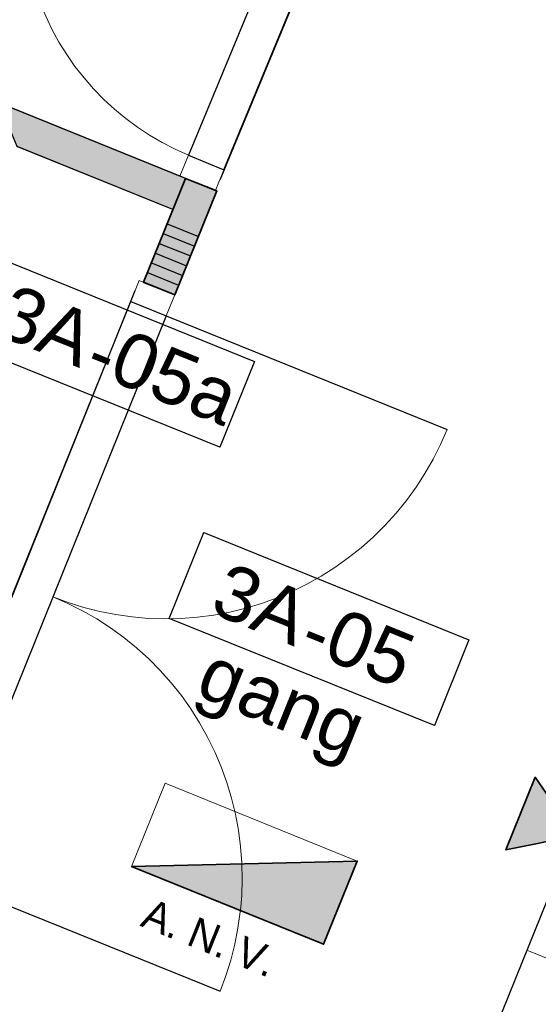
# Model space of a CAD drawing. Header units: millimetres. Extents: x -526411 to -400573, y 47353 to 130199.
# Tile 87 of 256: x -488359 to -486817, y 72767 to 75692. Entities that reach past the tile are written whole.
import ezdxf

# ---------------------------------------------------------------- set-up
doc = ezdxf.new("R2010")
doc.units = ezdxf.units.MM
for name, color, linetype, lineweight in [('01_ALGEMEEN', 7, 'Continuous', 18), ('08_RUIMTENUMMERING', 7, 'Continuous', 18), ('65_BRANDWEERSYMBOLEN', 7, 'Continuous', 18), ('m-pg-03_AI_dwg', 8, 'Continuous', 18)]:
    doc.layers.add(name, color=color, linetype=linetype, lineweight=lineweight)
doc.styles.add('Arial_2', font='arial.ttf', dxfattribs={"height": 7.29503})
doc.styles.add('Frutiger', font='Frutrg__0.ttf', dxfattribs={"height": 7.29503})
doc.styles.add('Frutiger_3', font='Frutrg__0.ttf', dxfattribs={"height": 4.052794})

# ---------------------------------------------------------------- blocks, each defined once
blk = doc.blocks.new('m-pg-03_AI_dwg_block 41-639009-3e Verdieping - Percelen telling LI')
at = {"layer": '01_ALGEMEEN', "color": 253, "lineweight": 25}
blk.add_line((-946.85, -592.8), (-915.33, -514.8), dxfattribs=at)
blk = doc.blocks.new('m-pg-03_AI_dwg_block 42-639010-3e Verdieping - Percelen telling LI')
at = {"layer": '01_ALGEMEEN', "color": 253, "lineweight": 25}
blk.add_line((-916.34, -513.92), (-948.02, -592.33), dxfattribs=at)
blk = doc.blocks.new('m-pg-03_AI_dwg_block 48-639016-3e Verdieping - Percelen telling LI')
at = {"layer": '01_ALGEMEEN', "color": 253, "lineweight": 25}
blk.add_line((-955.65, -587.15), (-940.6, -549.91), dxfattribs=at)
blk = doc.blocks.new('m-pg-03_AI_dwg_block 151-639119-3e Verdieping - Percelen telling LI')
at = {"layer": '01_ALGEMEEN', "color": 253, "lineweight": 25}
for p, q in [((-989.76, -467.23), (-988.3, -463.61)), ((-993.91, -477.5), (-989.76, -467.23))]:
    blk.add_line(p, q, dxfattribs=at)
blk = doc.blocks.new('m-pg-03_AI_dwg_block 152-639120-3e Verdieping - Percelen telling LI')
at = {"layer": '01_ALGEMEEN', "color": 253, "lineweight": 25}
for p, q in [((-992.47, -461.92), (-1017.52, -451.79)), ((-988.3, -463.61), (-992.47, -461.92))]:
    blk.add_line(p, q, dxfattribs=at)
blk = doc.blocks.new('m-pg-03_AI_dwg_block 162-639130-3e Verdieping - Percelen telling LI')
at = {"layer": '01_ALGEMEEN', "color": 253, "lineweight": 25}
blk.add_line((-998.1, -475.82), (-994.17, -466.09), dxfattribs=at)
blk = doc.blocks.new('m-pg-03_AI_dwg_block 163-639131-3e Verdieping - Percelen telling LI')
at = {"layer": '01_ALGEMEEN', "color": 253, "lineweight": 25}
blk.add_line((-998.1, -475.82), (-993.91, -477.5), dxfattribs=at)
blk = doc.blocks.new('m-pg-03_AI_dwg_block 164-639132-3e Verdieping - Percelen telling LI')
at = {"layer": '01_ALGEMEEN', "color": 253, "lineweight": 25}
blk.add_line((-994.17, -466.09), (-1015.04, -457.65), dxfattribs=at)
blk = doc.blocks.new('m-pg-03_AI_dwg_block 916-639884-3e Verdieping - Percelen telling LI')
at = {"layer": '01_ALGEMEEN', "color": 253, "lineweight": 25}
blk.add_line((-997.57, -474.52), (-993.4, -476.2), dxfattribs=at)
blk = doc.blocks.new('m-pg-03_AI_dwg_block 917-639885-3e Verdieping - Percelen telling LI')
at = {"layer": '01_ALGEMEEN', "color": 253, "lineweight": 25}
blk.add_line((-997.04, -473.21), (-992.87, -474.9), dxfattribs=at)
blk = doc.blocks.new('m-pg-03_AI_dwg_block 918-639886-3e Verdieping - Percelen telling LI')
at = {"layer": '01_ALGEMEEN', "color": 253, "lineweight": 25}
blk.add_line((-996.51, -471.9), (-992.34, -473.59), dxfattribs=at)
blk = doc.blocks.new('m-pg-03_AI_dwg_block 919-639887-3e Verdieping - Percelen telling LI')
at = {"layer": '01_ALGEMEEN', "color": 253, "lineweight": 25}
blk.add_line((-995.98, -470.61), (-991.81, -472.29), dxfattribs=at)
blk = doc.blocks.new('m-pg-03_AI_dwg_block 920-639888-3e Verdieping - Percelen telling LI')
at = {"layer": '01_ALGEMEEN', "color": 253, "lineweight": 25}
blk.add_line((-995.46, -469.3), (-991.29, -470.98), dxfattribs=at)
blk = doc.blocks.new('m-pg-03_AI_dwg_block 921-639889-3e Verdieping - Percelen telling LI')
at = {"layer": '01_ALGEMEEN', "color": 253, "lineweight": 25}
blk.add_line((-994.93, -467.99), (-990.75, -469.68), dxfattribs=at)
blk = doc.blocks.new('m-pg-03_AI_dwg_block 1146-640114-3e Verdieping - Percelen telling LI')
at = {"layer": '01_ALGEMEEN', "color": 253, "lineweight": 25}
blk.add_line((-978.29, -425.53), (-992.08, -458.82), dxfattribs=at)
blk = doc.blocks.new('m-pg-03_AI_dwg_block 1147-640115-3e Verdieping - Percelen telling LI')
at = {"layer": '01_ALGEMEEN', "color": 253, "lineweight": 25}
blk.add_line((-992.08, -458.82), (-987.33, -460.78), dxfattribs=at)
blk = doc.blocks.new('m-pg-03_AI_dwg_block 1148-640116-3e Verdieping - Percelen telling LI')
at = {"layer": '01_ALGEMEEN', "color": 253, "lineweight": 25}
blk.add_line((-987.33, -460.78), (-973.55, -427.49), dxfattribs=at)
blk = doc.blocks.new('m-pg-03_AI_dwg_block 1151-640119-3e Verdieping - Percelen telling LI')
at = {"layer": '01_ALGEMEEN', "color": 9, "lineweight": 9, "flags": 128}
blk.add_lwpolyline([(-992.08, -458.82), (-993.86, -458.02), (-995.59, -457.13), (-997.28, -456.15), (-998.91, -455.07), (-1000.48, -453.91), (-1001.99, -452.67), (-1003.42, -451.35), (-1004.78, -449.95), (-1006.06, -448.48), (-1007.27, -446.94), (-1008.38, -445.34), (-1009.42, -443.68), (-1010.35, -441.97), (-1011.19, -440.21), (-1011.94, -438.41), (-1012.59, -436.57), (-1013.13, -434.7), (-1013.58, -432.8), (-1013.92, -430.88), (-1014.16, -428.94), (-1014.29, -426.99), (-1014.31, -425.04), (-1014.23, -423.09), (-1014.05, -421.15), (-1013.76, -419.22), (-1013.37, -417.31), (-1012.87, -415.42), (-1012.28, -413.56), (-1011.58, -411.74)], dxfattribs=at)
blk = doc.blocks.new('m-pg-03_AI_dwg_block 1152-640120-3e Verdieping - Percelen telling LI')
at = {"layer": '01_ALGEMEEN', "color": 9, "lineweight": 9}
blk.add_line((-987.33, -460.78), (-988.47, -463.52), dxfattribs=at)
blk = doc.blocks.new('m-pg-03_AI_dwg_block 1153-640121-3e Verdieping - Percelen telling LI')
at = {"layer": '01_ALGEMEEN', "color": 9, "lineweight": 9}
blk.add_line((-989.06, -460.07), (-987.33, -460.78), dxfattribs=at)
blk = doc.blocks.new('m-pg-03_AI_dwg_block 1154-640122-3e Verdieping - Percelen telling LI')
at = {"layer": '01_ALGEMEEN', "color": 9, "lineweight": 9}
blk.add_line((-988.49, -463.57), (-991.5, -462.32), dxfattribs=at)
blk = doc.blocks.new('m-pg-03_AI_dwg_block 1155-640123-3e Verdieping - Percelen telling LI')
at = {"layer": '01_ALGEMEEN', "color": 9, "lineweight": 9}
blk.add_line((-992.08, -458.82), (-989.06, -460.07), dxfattribs=at)
blk = doc.blocks.new('m-pg-03_AI_dwg_block 1156-640124-3e Verdieping - Percelen telling LI')
at = {"layer": '01_ALGEMEEN', "color": 9, "lineweight": 9}
for p, q in [((-993.22, -461.6), (-992.08, -458.82)), ((-992.47, -461.92), (-993.23, -461.6)), ((-991.5, -462.32), (-992.47, -461.92))]:
    blk.add_line(p, q, dxfattribs=at)
blk = doc.blocks.new('m-pg-03_AI_dwg_block 1157-640125-3e Verdieping - Percelen telling LI')
at = {"layer": '01_ALGEMEEN', "color": 253, "lineweight": 25}
blk.add_line((-972.96, -426.08), (-987.9, -462.15), dxfattribs=at)
blk = doc.blocks.new('m-pg-03_AI_dwg_block 1175-640143-3e Verdieping - Percelen telling LI')
at = {"layer": '01_ALGEMEEN', "color": 9, "lineweight": 9}
blk.add_line((-998.68, -475.58), (-999.81, -478.38), dxfattribs=at)
blk = doc.blocks.new('m-pg-03_AI_dwg_block 1176-640144-3e Verdieping - Percelen telling LI')
at = {"layer": '01_ALGEMEEN', "color": 9, "lineweight": 9}
blk.add_line((-996.94, -476.28), (-998.68, -475.58), dxfattribs=at)
blk = doc.blocks.new('m-pg-03_AI_dwg_block 1177-640145-3e Verdieping - Percelen telling LI')
at = {"layer": '01_ALGEMEEN', "color": 9, "lineweight": 9}
blk.add_line((-999.81, -478.38), (-996.78, -479.6), dxfattribs=at)
blk = doc.blocks.new('m-pg-03_AI_dwg_block 1178-640146-3e Verdieping - Percelen telling LI')
at = {"layer": '01_ALGEMEEN', "color": 9, "lineweight": 9}
blk.add_line((-993.91, -477.5), (-996.94, -476.28), dxfattribs=at)
blk = doc.blocks.new('m-pg-03_AI_dwg_block 1179-640147-3e Verdieping - Percelen telling LI')
at = {"layer": '01_ALGEMEEN', "color": 9, "lineweight": 9, "flags": 128}
blk.add_lwpolyline([(-996.78, -479.6), (-995.05, -480.3), (-993.91, -477.5)], dxfattribs=at)
blk = doc.blocks.new('m-pg-03_AI_dwg_block 1180-640148-3e Verdieping - Percelen telling LI')
at = {"layer": '01_ALGEMEEN', "color": 253, "lineweight": 25}
blk.add_line((-995.05, -480.3), (-1025.41, -555.47), dxfattribs=at)
blk = doc.blocks.new('m-pg-03_AI_dwg_block 1182-640150-3e Verdieping - Percelen telling LI')
at = {"layer": '01_ALGEMEEN', "color": 253, "lineweight": 25}
blk.add_line((-1030.18, -553.54), (-999.81, -478.38), dxfattribs=at)
blk = doc.blocks.new('m-pg-03_AI_dwg_block 1183-640151-3e Verdieping - Percelen telling LI')
at = {"layer": '01_ALGEMEEN', "color": 253, "lineweight": 25}
blk.add_line((-999.81, -478.38), (-995.05, -480.3), dxfattribs=at)
blk = doc.blocks.new('m-pg-03_AI_dwg_block 1184-640152-3e Verdieping - Percelen telling LI')
at = {"layer": '01_ALGEMEEN', "color": 253, "lineweight": 25}
blk.add_line((-995.05, -480.3), (-957.46, -495.49), dxfattribs=at)
blk = doc.blocks.new('m-pg-03_AI_dwg_block 1185-640153-3e Verdieping - Percelen telling LI')
at = {"layer": '01_ALGEMEEN', "color": 9, "lineweight": 9, "flags": 128}
blk.add_lwpolyline([(-1010.23, -517.89), (-1008.18, -518.65), (-1006.08, -519.31), (-1003.96, -519.85), (-1001.79, -520.27), (-999.62, -520.58), (-997.44, -520.77), (-995.24, -520.84), (-993.05, -520.79), (-990.86, -520.62), (-988.68, -520.33), (-986.53, -519.93), (-984.39, -519.41), (-982.28, -518.78), (-980.22, -518.03), (-978.21, -517.17), (-976.24, -516.21), (-974.31, -515.13), (-972.47, -513.96), (-970.68, -512.69), (-968.96, -511.32), (-967.31, -509.86), (-965.76, -508.32), (-964.28, -506.69), (-962.9, -504.99), (-961.6, -503.21), (-960.42, -501.37), (-959.33, -499.46), (-958.34, -497.5), (-957.46, -495.49)], dxfattribs=at)
blk = doc.blocks.new('m-pg-03_AI_dwg_block 1186-640154-3e Verdieping - Percelen telling LI')
at = {"layer": '01_ALGEMEEN', "color": 253, "lineweight": 25}
blk.add_line((-1025.41, -555.47), (-987.83, -570.65), dxfattribs=at)
blk = doc.blocks.new('m-pg-03_AI_dwg_block 1187-640155-3e Verdieping - Percelen telling LI')
at = {"layer": '01_ALGEMEEN', "color": 9, "lineweight": 9, "flags": 128}
for points in [[(-984.93, -553.61), (-984.93, -553.47), (-985.1, -551.28), (-985.38, -549.1), (-985.79, -546.94), (-986.3, -544.81), (-986.95, -542.71), (-987.69, -540.65), (-988.54, -538.62), (-989.51, -536.65), (-990.58, -534.74), (-991.76, -532.88), (-993.02, -531.09), (-994.4, -529.38), (-995.85, -527.73), (-997.4, -526.17), (-999.03, -524.7), (-1000.74, -523.32), (-1002.5, -522.03), (-1004.35, -520.84), (-1006.26, -519.75), (-1008.22, -518.76), (-1010.23, -517.89)], [(-985.13, -559.87), (-984.95, -557.86), (-984.89, -555.66), (-984.93, -553.61)], [(-987.83, -570.65), (-987.07, -568.59), (-986.42, -566.5), (-985.88, -564.37), (-985.45, -562.22), (-985.14, -560.04), (-985.13, -559.87)]]:
    blk.add_lwpolyline(points, dxfattribs=at)
blk = doc.blocks.new('m-pg-03_AI_dwg_block 1193-640161-3e Verdieping - Percelen telling LI')
at = {"layer": '01_ALGEMEEN', "color": 253, "lineweight": 25}
blk.add_line((-999.24, -476.96), (-1030.74, -554.92), dxfattribs=at)
blk = doc.blocks.new('m-pg-03_AI_dwg_block 1453-640421-3e Verdieping - Percelen telling LI')
at = {"layer": '01_ALGEMEEN', "color": 253, "lineweight": 25}
for p, q in [((-994.15, -466.08), (-1015.03, -457.65)), ((-992.46, -461.91), (-994.15, -466.08))]:
    blk.add_line(p, q, dxfattribs=at)
at = {"layer": '01_ALGEMEEN', "color": 253, "lineweight": 25, "flags": 128}
blk.add_lwpolyline([(-1015.03, -457.65), (-1017.52, -451.78), (-992.46, -461.9)], dxfattribs=at)
blk = doc.blocks.new('m-pg-03_AI_dwg_block 1454-640422-3e Verdieping - Percelen telling LI')
at = {"layer": '01_ALGEMEEN'}
h = blk.add_hatch(color=10, dxfattribs=at)
h.paths.add_polyline_path([(-992.46, -461.91), (-992.46, -461.91), (-998.09, -461.91)], flags=0)
h.paths.add_polyline_path([(-994.15, -466.08), (-992.46, -461.9), (-1017.52, -451.78), (-1015.02, -457.65), (-994.15, -466.08)], flags=0)
at = {"layer": '01_ALGEMEEN', "color": 133}
for p, q in [((-994.15, -466.08), (-1015.03, -457.65)), ((-992.46, -461.91), (-994.15, -466.08))]:
    blk.add_line(p, q, dxfattribs=at)
at = {"layer": '01_ALGEMEEN', "color": 133, "flags": 128}
blk.add_lwpolyline([(-1015.03, -457.65), (-1017.52, -451.78), (-992.46, -461.9)], dxfattribs=at)
blk = doc.blocks.new('m-pg-03_AI_dwg_block 1455-640423-3e Verdieping - Percelen telling LI')
at = {"layer": '01_ALGEMEEN', "color": 213, "lineweight": 13}
blk.add_line((-1017.52, -451.78), (-992.46, -461.9), dxfattribs=at)
blk = doc.blocks.new('m-pg-03_AI_dwg_block 1456-640424-3e Verdieping - Percelen telling LI')
at = {"layer": '01_ALGEMEEN', "color": 213, "lineweight": 13}
blk.add_line((-994.15, -466.08), (-1015.03, -457.65), dxfattribs=at)
blk = doc.blocks.new('m-pg-03_AI_dwg_block 1457-640425-3e Verdieping - Percelen telling LI')
at = {"layer": '01_ALGEMEEN', "color": 213, "lineweight": 13}
blk.add_line((-992.46, -461.91), (-994.15, -466.08), dxfattribs=at)
blk = doc.blocks.new('m-pg-03_AI_dwg_block 1458-640426-3e Verdieping - Percelen telling LI')
at = {"layer": '01_ALGEMEEN', "color": 133}
blk.add_line((-1017.52, -451.78), (-992.46, -461.9), dxfattribs=at)
blk = doc.blocks.new('m-pg-03_AI_dwg_block 1459-640427-3e Verdieping - Percelen telling LI')
at = {"layer": '01_ALGEMEEN', "color": 133}
blk.add_line((-994.15, -466.08), (-1015.03, -457.65), dxfattribs=at)
blk = doc.blocks.new('m-pg-03_AI_dwg_block 1460-640428-3e Verdieping - Percelen telling LI')
at = {"layer": '01_ALGEMEEN', "color": 133}
blk.add_line((-992.46, -461.91), (-994.15, -466.08), dxfattribs=at)
blk = doc.blocks.new('m-pg-03_AI_dwg_block 1491-640459-3e Verdieping - Percelen telling LI')
at = {"layer": '01_ALGEMEEN', "color": 53, "lineweight": 35, "flags": 128}
blk.add_lwpolyline([(-992.46, -461.91), (-988.29, -463.59), (-993.92, -477.5), (-998.09, -475.81)], close=True, dxfattribs=at)
blk = doc.blocks.new('m-pg-03_AI_dwg_block 1492-640460-3e Verdieping - Percelen telling LI')
at = {"layer": '01_ALGEMEEN'}
blk.add_hatch(color=10, dxfattribs=at).paths.add_polyline_path([(-993.92, -477.5), (-988.29, -463.59), (-992.46, -461.91), (-998.09, -475.81)], flags=0)
at = {"layer": '01_ALGEMEEN', "color": 133, "flags": 128}
blk.add_lwpolyline([(-992.46, -461.91), (-988.29, -463.59), (-993.92, -477.5), (-998.09, -475.81)], close=True, dxfattribs=at)
blk = doc.blocks.new('m-pg-03_AI_dwg_block 1493-640461-3e Verdieping - Percelen telling LI')
at = {"layer": '01_ALGEMEEN', "color": 133}
blk.add_line((-988.29, -463.59), (-993.92, -477.5), dxfattribs=at)
blk = doc.blocks.new('m-pg-03_AI_dwg_block 1494-640462-3e Verdieping - Percelen telling LI')
at = {"layer": '01_ALGEMEEN', "color": 133}
blk.add_line((-998.09, -475.81), (-992.46, -461.91), dxfattribs=at)
blk = doc.blocks.new('m-pg-03_AI_dwg_block 1495-640463-3e Verdieping - Percelen telling LI')
at = {"layer": '01_ALGEMEEN', "color": 133}
blk.add_line((-992.46, -461.91), (-988.29, -463.59), dxfattribs=at)
blk = doc.blocks.new('m-pg-03_AI_dwg_block 1496-640464-3e Verdieping - Percelen telling LI')
at = {"layer": '01_ALGEMEEN', "color": 133}
blk.add_line((-993.92, -477.5), (-998.09, -475.81), dxfattribs=at)
blk = doc.blocks.new('m-pg-03_AI_dwg_block 1993-640961-3e Verdieping - Percelen telling LI')
at = {"layer": '01_ALGEMEEN', "color": 213, "lineweight": 13}
blk.add_line((-942.58, -566.84), (-946.77, -565.16), dxfattribs=at)
blk = doc.blocks.new('m-pg-03_AI_dwg_block 2-641149-3e Verdieping - Percelen telling LI')
for name in ['m-pg-03_AI_dwg_block 1151-640119-3e Verdieping - Percelen telling LI', 'm-pg-03_AI_dwg_block 1146-640114-3e Verdieping - Percelen telling LI', 'm-pg-03_AI_dwg_block 1157-640125-3e Verdieping - Percelen telling LI', 'm-pg-03_AI_dwg_block 1148-640116-3e Verdieping - Percelen telling LI', 'm-pg-03_AI_dwg_block 1453-640421-3e Verdieping - Percelen telling LI', 'm-pg-03_AI_dwg_block 1454-640422-3e Verdieping - Percelen telling LI', 'm-pg-03_AI_dwg_block 1455-640423-3e Verdieping - Percelen telling LI', 'm-pg-03_AI_dwg_block 1458-640426-3e Verdieping - Percelen telling LI', 'm-pg-03_AI_dwg_block 152-639120-3e Verdieping - Percelen telling LI', 'm-pg-03_AI_dwg_block 164-639132-3e Verdieping - Percelen telling LI', 'm-pg-03_AI_dwg_block 1456-640424-3e Verdieping - Percelen telling LI', 'm-pg-03_AI_dwg_block 1459-640427-3e Verdieping - Percelen telling LI', 'm-pg-03_AI_dwg_block 1156-640124-3e Verdieping - Percelen telling LI', 'm-pg-03_AI_dwg_block 1147-640115-3e Verdieping - Percelen telling LI', 'm-pg-03_AI_dwg_block 1155-640123-3e Verdieping - Percelen telling LI', 'm-pg-03_AI_dwg_block 1153-640121-3e Verdieping - Percelen telling LI', 'm-pg-03_AI_dwg_block 1152-640120-3e Verdieping - Percelen telling LI', 'm-pg-03_AI_dwg_block 1491-640459-3e Verdieping - Percelen telling LI', 'm-pg-03_AI_dwg_block 1492-640460-3e Verdieping - Percelen telling LI', 'm-pg-03_AI_dwg_block 1494-640462-3e Verdieping - Percelen telling LI', 'm-pg-03_AI_dwg_block 1457-640425-3e Verdieping - Percelen telling LI', 'm-pg-03_AI_dwg_block 1460-640428-3e Verdieping - Percelen telling LI', 'm-pg-03_AI_dwg_block 1495-640463-3e Verdieping - Percelen telling LI', 'm-pg-03_AI_dwg_block 1154-640122-3e Verdieping - Percelen telling LI', 'm-pg-03_AI_dwg_block 1493-640461-3e Verdieping - Percelen telling LI', 'm-pg-03_AI_dwg_block 151-639119-3e Verdieping - Percelen telling LI', 'm-pg-03_AI_dwg_block 162-639130-3e Verdieping - Percelen telling LI', 'm-pg-03_AI_dwg_block 921-639889-3e Verdieping - Percelen telling LI', 'm-pg-03_AI_dwg_block 920-639888-3e Verdieping - Percelen telling LI', 'm-pg-03_AI_dwg_block 919-639887-3e Verdieping - Percelen telling LI', 'm-pg-03_AI_dwg_block 918-639886-3e Verdieping - Percelen telling LI', 'm-pg-03_AI_dwg_block 917-639885-3e Verdieping - Percelen telling LI', 'm-pg-03_AI_dwg_block 916-639884-3e Verdieping - Percelen telling LI', 'm-pg-03_AI_dwg_block 1175-640143-3e Verdieping - Percelen telling LI', 'm-pg-03_AI_dwg_block 1176-640144-3e Verdieping - Percelen telling LI', 'm-pg-03_AI_dwg_block 163-639131-3e Verdieping - Percelen telling LI', 'm-pg-03_AI_dwg_block 1496-640464-3e Verdieping - Percelen telling LI', 'm-pg-03_AI_dwg_block 1178-640146-3e Verdieping - Percelen telling LI', 'm-pg-03_AI_dwg_block 48-639016-3e Verdieping - Percelen telling LI', 'm-pg-03_AI_dwg_block 1193-640161-3e Verdieping - Percelen telling LI', 'm-pg-03_AI_dwg_block 1179-640147-3e Verdieping - Percelen telling LI', 'm-pg-03_AI_dwg_block 1182-640150-3e Verdieping - Percelen telling LI', 'm-pg-03_AI_dwg_block 1177-640145-3e Verdieping - Percelen telling LI', 'm-pg-03_AI_dwg_block 1183-640151-3e Verdieping - Percelen telling LI', 'm-pg-03_AI_dwg_block 1180-640148-3e Verdieping - Percelen telling LI', 'm-pg-03_AI_dwg_block 1184-640152-3e Verdieping - Percelen telling LI', 'm-pg-03_AI_dwg_block 1185-640153-3e Verdieping - Percelen telling LI', 'm-pg-03_AI_dwg_block 42-639010-3e Verdieping - Percelen telling LI', 'm-pg-03_AI_dwg_block 41-639009-3e Verdieping - Percelen telling LI', 'm-pg-03_AI_dwg_block 1187-640155-3e Verdieping - Percelen telling LI', 'm-pg-03_AI_dwg_block 1186-640154-3e Verdieping - Percelen telling LI', 'm-pg-03_AI_dwg_block 1993-640961-3e Verdieping - Percelen telling LI']:
    blk.add_blockref(name, (0, 0))
blk = doc.blocks.new('m-pg-03_AI_dwg_block 3159-642128-3e Verdieping - Percelen telling LI')
at = {"layer": '01_ALGEMEEN', "color": 53, "lineweight": 35, "flags": 128}
blk.add_lwpolyline([(-999.71, -553.98), (-969.49, -553.23), (-973.99, -564.37), (-999.71, -553.98)], dxfattribs=at)
blk = doc.blocks.new('m-pg-03_AI_dwg_block 3160-642129-3e Verdieping - Percelen telling LI')
at = {"layer": '01_ALGEMEEN'}
blk.add_hatch(color=10, dxfattribs=at).paths.add_polyline_path([(-973.99, -564.37), (-969.49, -553.23), (-999.71, -553.98)], flags=0)
at = {"layer": '01_ALGEMEEN', "color": 133, "flags": 128}
blk.add_lwpolyline([(-999.71, -553.98), (-969.49, -553.23), (-973.99, -564.37)], close=True, dxfattribs=at)
blk = doc.blocks.new('m-pg-03_AI_dwg_block 3161-642130-3e Verdieping - Percelen telling LI')
at = {"layer": '01_ALGEMEEN', "color": 213, "lineweight": 13, "flags": 128}
blk.add_lwpolyline([(-999.71, -553.98), (-995.2, -542.83), (-969.49, -553.23), (-973.99, -564.37)], close=True, dxfattribs=at)
blk = doc.blocks.new('m-pg-03_AI_dwg_block 7860-646828-3e Verdieping - Percelen telling LI')
at = {"layer": '65_BRANDWEERSYMBOLEN', "color": 53, "lineweight": 35, "flags": 128}
blk.add_lwpolyline([(-940.28, -549.85), (-949.58, -551.74), (-945.66, -542.03)], close=True, dxfattribs=at)
blk = doc.blocks.new('m-pg-03_AI_dwg_block 7861-646829-3e Verdieping - Percelen telling LI')
at = {"layer": '65_BRANDWEERSYMBOLEN'}
blk.add_hatch(color=10, dxfattribs=at).paths.add_polyline_path([(-949.58, -551.74), (-940.28, -549.85), (-945.66, -542.03), (-947.88, -547.53)], flags=0)
at = {"layer": '65_BRANDWEERSYMBOLEN', "color": 133, "flags": 128}
blk.add_lwpolyline([(-940.28, -549.85), (-949.58, -551.74), (-945.66, -542.03)], close=True, dxfattribs=at)
blk = doc.blocks.new('m-pg-03_AI_dwg_block 7859-646830-3e Verdieping - Percelen telling LI')
for name in ['m-pg-03_AI_dwg_block 7860-646828-3e Verdieping - Percelen telling LI', 'm-pg-03_AI_dwg_block 7861-646829-3e Verdieping - Percelen telling LI']:
    blk.add_blockref(name, (0, 0))
blk = doc.blocks.new('m-pg-03_AI_dwg_block 8166-647135-3e Verdieping - Percelen telling LI')
at = {"layer": '65_BRANDWEERSYMBOLEN', "color": 133, "flags": 128}
blk.add_lwpolyline([(-999.71, -553.98), (-995.2, -542.83), (-969.49, -553.23)], close=True, dxfattribs=at)
blk.add_lwpolyline([(-999.71, -553.98), (-995.2, -542.83), (-969.49, -553.23)], close=True, dxfattribs=at)
blk = doc.blocks.new('m-pg-03_AI_dwg_block 8167-647136-3e Verdieping - Percelen telling LI')
at = {"layer": '65_BRANDWEERSYMBOLEN', "insert": (-997.15, -558.1), "char_height": 4.053, "width": 23.9164, "attachment_point": 1, "rotation": 337.9974, "line_spacing_factor": 1.017696, "style": 'Frutiger_3'}
blk.add_mtext('A. N. V.', dxfattribs=at)
blk = doc.blocks.new('m-pg-03_AI_dwg_block 8868-647836-3e Verdieping - Percelen telling LI')
at = {"layer": '08_RUIMTENUMMERING', "color": 253, "lineweight": 25, "flags": 128}
blk.add_lwpolyline([(-994.66, -520.78), (-990.02, -509.3), (-954.53, -523.63), (-959.16, -535.11)], close=True, dxfattribs=at)
at = {"layer": '08_RUIMTENUMMERING', "color": 133, "flags": 128}
blk.add_lwpolyline([(-994.66, -520.78), (-990.02, -509.3), (-954.53, -523.63), (-959.16, -535.11)], close=True, dxfattribs=at)
blk = doc.blocks.new('m-pg-03_AI_dwg_block 8869-647837-3e Verdieping - Percelen telling LI')
at = {"layer": '08_RUIMTENUMMERING', "insert": (-974.87, -518.52), "char_height": 7.3, "width": 4.1055, "attachment_point": 1, "rotation": 338.0108, "line_spacing_factor": 1.017696, "style": 'Frutiger'}
blk.add_mtext('-', dxfattribs=at)
blk = doc.blocks.new('m-pg-03_AI_dwg_block 8870-647838-3e Verdieping - Percelen telling LI')
at = {"layer": '08_RUIMTENUMMERING', "color": 133, "flags": 128}
blk.add_lwpolyline([(-990.02, -509.3), (-954.53, -523.63), (-959.16, -535.11), (-994.66, -520.78)], close=True, dxfattribs=at)
blk = doc.blocks.new('m-pg-03_AI_dwg_block 8871-647839-3e Verdieping - Percelen telling LI')
at = {"layer": '08_RUIMTENUMMERING', "color": 133, "flags": 128}
blk.add_lwpolyline([(-994.66, -520.78), (-990.02, -509.3), (-954.53, -523.63)], dxfattribs=at)
blk = doc.blocks.new('m-pg-03_AI_dwg_block 8872-647840-3e Verdieping - Percelen telling LI')
at = {"layer": '08_RUIMTENUMMERING', "color": 133, "flags": 128}
blk.add_lwpolyline([(-994.66, -520.78), (-959.16, -535.11), (-954.53, -523.63)], dxfattribs=at)
blk = doc.blocks.new('m-pg-03_AI_dwg_block 8867-647841-3e Verdieping - Percelen telling LI')
for name in ['m-pg-03_AI_dwg_block 8868-647836-3e Verdieping - Percelen telling LI', 'm-pg-03_AI_dwg_block 8870-647838-3e Verdieping - Percelen telling LI', 'm-pg-03_AI_dwg_block 8871-647839-3e Verdieping - Percelen telling LI', 'm-pg-03_AI_dwg_block 8872-647840-3e Verdieping - Percelen telling LI', 'm-pg-03_AI_dwg_block 8869-647837-3e Verdieping - Percelen telling LI']:
    blk.add_blockref(name, (0, 0))
blk = doc.blocks.new('m-pg-03_AI_dwg_block 8873-647842-3e Verdieping - Percelen telling LI')
at = {"layer": '08_RUIMTENUMMERING', "insert": (-988.67, -524.19), "char_height": 7.295, "width": 27.0578, "attachment_point": 1, "rotation": 338.0108, "line_spacing_factor": 0.938532, "style": 'Arial_2'}
blk.add_mtext('gang', dxfattribs=at)
blk = doc.blocks.new('m-pg-03_AI_dwg_block 8874-647843-3e Verdieping - Percelen telling LI')
at = {"layer": '08_RUIMTENUMMERING', "insert": (-986.72, -513.12), "char_height": 7.295, "width": 14.864, "attachment_point": 1, "rotation": 338.0108, "line_spacing_factor": 0.938532, "style": 'Arial_2'}
blk.add_mtext('3A', dxfattribs=at)
blk = doc.blocks.new('m-pg-03_AI_dwg_block 8875-647844-3e Verdieping - Percelen telling LI')
at = {"layer": '08_RUIMTENUMMERING', "insert": (-971.63, -519.21), "char_height": 7.295, "width": 13.5289, "attachment_point": 1, "rotation": 338.0108, "line_spacing_factor": 0.938532, "style": 'Arial_2'}
blk.add_mtext('05', dxfattribs=at)
blk = doc.blocks.new('m-pg-03_AI_dwg_block 8980-647948-3e Verdieping - Percelen telling LI')
at = {"layer": '08_RUIMTENUMMERING', "color": 253, "lineweight": 25, "flags": 128}
blk.add_lwpolyline([(-1023.38, -483.54), (-1018.75, -472.06), (-983.26, -486.39), (-987.89, -497.87)], close=True, dxfattribs=at)
at = {"layer": '08_RUIMTENUMMERING', "color": 133, "flags": 128}
blk.add_lwpolyline([(-1023.38, -483.54), (-1018.75, -472.06), (-983.26, -486.39), (-987.89, -497.87)], close=True, dxfattribs=at)
blk = doc.blocks.new('m-pg-03_AI_dwg_block 8981-647949-3e Verdieping - Percelen telling LI')
at = {"layer": '08_RUIMTENUMMERING', "insert": (-1003.6, -481.28), "char_height": 7.3, "width": 4.1055, "attachment_point": 1, "rotation": 338.0108, "line_spacing_factor": 1.017696, "style": 'Frutiger'}
blk.add_mtext('-', dxfattribs=at)
blk = doc.blocks.new('m-pg-03_AI_dwg_block 8982-647950-3e Verdieping - Percelen telling LI')
at = {"layer": '08_RUIMTENUMMERING', "color": 133, "flags": 128}
blk.add_lwpolyline([(-1018.75, -472.06), (-983.26, -486.39), (-987.89, -497.87), (-1023.38, -483.54)], close=True, dxfattribs=at)
blk = doc.blocks.new('m-pg-03_AI_dwg_block 8983-647951-3e Verdieping - Percelen telling LI')
at = {"layer": '08_RUIMTENUMMERING', "color": 133, "flags": 128}
blk.add_lwpolyline([(-1023.38, -483.54), (-1018.75, -472.06), (-983.26, -486.39)], dxfattribs=at)
blk = doc.blocks.new('m-pg-03_AI_dwg_block 8984-647952-3e Verdieping - Percelen telling LI')
at = {"layer": '08_RUIMTENUMMERING', "color": 133, "flags": 128}
blk.add_lwpolyline([(-1023.38, -483.54), (-987.89, -497.87), (-983.26, -486.39)], dxfattribs=at)
blk = doc.blocks.new('m-pg-03_AI_dwg_block 8979-647953-3e Verdieping - Percelen telling LI')
for name in ['m-pg-03_AI_dwg_block 8980-647948-3e Verdieping - Percelen telling LI', 'm-pg-03_AI_dwg_block 8982-647950-3e Verdieping - Percelen telling LI', 'm-pg-03_AI_dwg_block 8983-647951-3e Verdieping - Percelen telling LI', 'm-pg-03_AI_dwg_block 8984-647952-3e Verdieping - Percelen telling LI', 'm-pg-03_AI_dwg_block 8981-647949-3e Verdieping - Percelen telling LI']:
    blk.add_blockref(name, (0, 0))
blk = doc.blocks.new('m-pg-03_AI_dwg_block 8985-647954-3e Verdieping - Percelen telling LI')
at = {"layer": '08_RUIMTENUMMERING', "insert": (-1015.45, -475.87), "char_height": 7.295, "width": 14.864, "attachment_point": 1, "rotation": 338.0108, "line_spacing_factor": 0.938532, "style": 'Arial_2'}
blk.add_mtext('3A', dxfattribs=at)
blk = doc.blocks.new('m-pg-03_AI_dwg_block 8986-647955-3e Verdieping - Percelen telling LI')
at = {"layer": '08_RUIMTENUMMERING', "insert": (-1000.36, -481.97), "char_height": 7.295, "width": 20.2934, "attachment_point": 1, "rotation": 338.0108, "line_spacing_factor": 0.938532, "style": 'Arial_2'}
blk.add_mtext('05a', dxfattribs=at)
blk = doc.blocks.new('m-pg-03_AI_dwg-638970-3e Verdieping - Percelen telling LI')
for name in ['m-pg-03_AI_dwg_block 2-641149-3e Verdieping - Percelen telling LI', 'm-pg-03_AI_dwg_block 8979-647953-3e Verdieping - Percelen telling LI', 'm-pg-03_AI_dwg_block 8985-647954-3e Verdieping - Percelen telling LI', 'm-pg-03_AI_dwg_block 8986-647955-3e Verdieping - Percelen telling LI', 'm-pg-03_AI_dwg_block 8867-647841-3e Verdieping - Percelen telling LI', 'm-pg-03_AI_dwg_block 8874-647843-3e Verdieping - Percelen telling LI', 'm-pg-03_AI_dwg_block 8875-647844-3e Verdieping - Percelen telling LI', 'm-pg-03_AI_dwg_block 8873-647842-3e Verdieping - Percelen telling LI', 'm-pg-03_AI_dwg_block 7859-646830-3e Verdieping - Percelen telling LI', 'm-pg-03_AI_dwg_block 3161-642130-3e Verdieping - Percelen telling LI', 'm-pg-03_AI_dwg_block 8166-647135-3e Verdieping - Percelen telling LI', 'm-pg-03_AI_dwg_block 3159-642128-3e Verdieping - Percelen telling LI', 'm-pg-03_AI_dwg_block 3160-642129-3e Verdieping - Percelen telling LI', 'm-pg-03_AI_dwg_block 8167-647136-3e Verdieping - Percelen telling LI']:
    blk.add_blockref(name, (0, 0))

msp = doc.modelspace()

# ---------------------------------------------------------------- block references
at = {"layer": 'm-pg-03_AI_dwg', "color": 133, "xscale": 22.2068924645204, "yscale": 22.2068924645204, "zscale": 22.2068924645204}
msp.add_blockref('m-pg-03_AI_dwg-638970-3e Verdieping - Percelen telling LI', (-465826.5, 85478), dxfattribs=at)

doc.saveas('drawing.dxf')
